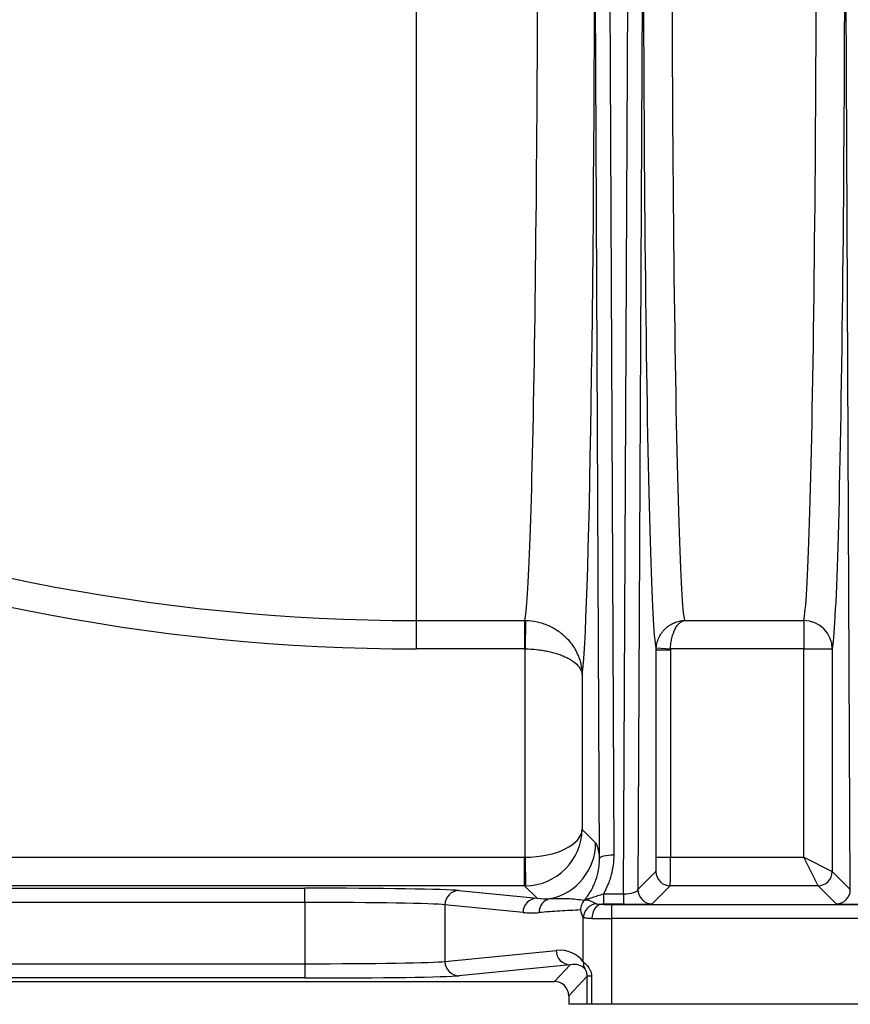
# Model space of a CAD drawing. Header units: millimetres. Extents: x 718 to 3520, y 267 to 3578.
# Tile 2 of 16: x 1359 to 1650, y 267 to 613. Entities that reach past the tile are written whole.
import ezdxf

# ---------------------------------------------------------------- set-up
doc = ezdxf.new("R2010")
doc.units = ezdxf.units.MM

msp = doc.modelspace()

# ---------------------------------------------------------------- linework, layer by layer
at = {"color": 1, "linetype": 'Continuous', "lineweight": 25}
msp.add_line((1498.01, 401.98), (1498.01, 764.84), dxfattribs=at)
at = {"color": 7, "linetype": 'Continuous', "lineweight": 25}
for p, q in [((1570.72, 306.02), (1572.52, 691.93)), ((1577.52, 690.63), (1575.73, 307.5)), ((1650.28, 307.5), (1648.49, 690.63)), ((1565.57, 674.34), (1567.23, 319.7)), ((1562.23, 318.41), (1560.57, 673.05)), ((1498.01, 401.98), (1535.97, 401.98)), ((1498.01, 392.01), (1498.01, 401.98)), ((1535.97, 392.01), (1535.97, 401.98)), ((1536.29, 401.98), (1536.13, 392.01)), ((1592.06, 401.98), (1633.95, 401.98)), ((1633.95, 401.98), (1633.95, 392.01)), ((1535.97, 392.01), (1498.01, 392.01)), ((1536.13, 318.83), (1536.13, 392.01)), ((1582.15, 318.83), (1582.15, 391.68)), ((1582.15, 391.68), (1587.15, 391.68)), ((1582.17, 392.34), (1587.16, 392.01)), ((1587.15, 391.68), (1587.15, 318.83)), ((1633.95, 392.01), (1587.16, 392.01)), ((1633.95, 392.01), (1643.95, 392.01)), ((1633.95, 318.83), (1633.95, 392.01)), ((1643.95, 392.01), (1643.95, 313.83)), ((1556.12, 382.89), (1556.12, 328.65)), ((1556.12, 328.65), (1560.88, 323.9)), ((980.28, 318.83), (1535.96, 318.83)), ((1535.96, 308.83), (1535.96, 318.83)), ((1536.13, 318.83), (1536.3, 308.83)), ((1582.15, 318.83), (1587.15, 318.83)), ((1587.15, 318.83), (1633.95, 318.83)), ((1638.95, 308.83), (1633.95, 318.83)), ((1633.95, 318.83), (1643.95, 313.83)), ((1575.73, 307.5), (1582.06, 313.83)), ((1643.95, 313.83), (1650.28, 307.5)), ((1535.96, 308.83), (975.29, 308.83)), ((1202.27, 307.97), (1458.75, 307.97)), ((1458.75, 302.97), (1458.75, 307.97)), ((1540.32, 304.46), (1535.96, 308.83)), ((1587.06, 308.83), (1580.73, 302.5)), ((1638.95, 308.83), (1587.06, 308.83)), ((1645.28, 302.5), (1638.95, 308.83)), ((1512.91, 307.17), (1540.32, 304.46)), ((1563.64, 306.02), (1563.64, 302.32)), ((1563.64, 306.02), (1570.72, 306.02)), ((1570.72, 306.02), (1570.72, 302.32)), ((1458.75, 302.97), (1202.27, 302.97)), ((1458.75, 302.97), (1458.75, 281.45)), ((1507.99, 302.17), (1507.99, 282.24)), ((1535.4, 299.46), (1507.99, 302.17)), ((1570.72, 302.32), (1563.64, 302.32)), ((1566.4, 302.29), (1566.4, 297.3)), ((1566.4, 302.29), (1743.18, 302.29)), ((1556.55, 282.13), (1556.55, 297.71)), ((1566.4, 297.3), (1566.4, 267.21)), ((1743.18, 297.3), (1566.4, 297.3)), ((1507.99, 282.24), (1547.05, 286.11)), ((1202.27, 281.45), (1458.75, 281.45)), ((1458.75, 281.45), (1458.75, 276.45)), ((1551.97, 281.11), (1512.91, 277.24)), ((1546.42, 275.23), (1551.97, 281.11)), ((1557.9, 277.1), (1551.42, 270.23)), ((1559.41, 277.1), (1557.9, 277.1)), ((1557.9, 267.21), (1557.9, 277.1)), ((1559.41, 277.1), (1559.41, 267.21)), ((1114.99, 275.23), (1546.42, 275.23)), ((1458.75, 276.45), (1202.27, 276.45)), ((1551.42, 270.23), (1551.42, 267.21)), ((1557.9, 267.21), (1551.42, 267.21)), ((1559.41, 267.21), (1557.9, 267.21)), ((1566.4, 267.21), (1559.41, 267.21)), ((1743.18, 267.21), (1566.4, 267.21))]:
    msp.add_line(p, q, dxfattribs=at)
at = {"color": 7, "linetype": 'Continuous', "lineweight": 25, "flags": 128}
for points in [[(1562.23, 318.41), (1562.34, 318.66), (1562.64, 318.9), (1563.1, 319.12), (1563.73, 319.32), (1564.48, 319.48), (1565.34, 319.6), (1566.27, 319.67), (1567.23, 319.7)], [(1563, 302.32), (1562.34, 302.21), (1561.7, 301.92), (1561.12, 301.45), (1560.6, 300.83), (1560.18, 300.08), (1559.86, 299.22), (1559.67, 298.29), (1559.59, 297.32)]]:
    msp.add_lwpolyline(points, dxfattribs=at)
at = {"color": 7, "linetype": 'Continuous', "lineweight": 25}
for centre, radius, start, end in [((1498.01, 1092.21), 690.23, 225.03713, 270), ((1498.01, 1092.21), 700.2, 225.03713, 270), ((1633.95, 391.98), 10, 0.168, 89.9896), ((1540.87, 323.91), 20, 281.6677, 359.9793), ((1587.06, 313.83), 5, 180.0204, 269.9796), ((1638.95, 313.83), 5, 270.0204, 359.9796), ((1535.95, 328.83), 20, 270.0087, 270.9913), ((1512.97, 302.19), 4.98, 90.6406, 180.2278), ((1540.38, 299.48), 4.98, 90.6406, 180.2278), ((1545.97, 299.46), 4.97, 102.217, 180.4958), ((1580.73, 307.5), 5, 180.0204, 269.9796), ((1645.28, 307.5), 5, 270.0204, 359.9796), ((1561.69, 297.39), 5.15, 95.5668, 176.4859), ((1552.03, 286.09), 4.98, 179.7722, 269.3594), ((1512.97, 282.22), 4.98, 179.7722, 269.3594), ((1561.19, 281.91), 4.65, 177.3626, 209.974)]:
    msp.add_arc(centre, radius, start, end, dxfattribs=at)
for centre, major_axis, ratio, start_param, end_param in [((1582.43, 667.21), (0, 276), 0.017455, 1.284687, 3.083272), ((1643.59, 667.21), (0, 276), 0.017455, 3.217753, 4.998498), ((1592.43, 667.21), (0, 266), 0.018111, 1.284687, 3.065432), ((1633.59, 667.21), (0, 266), 0.018111, 3.217753, 4.998498), ((1535.59, 667.21), (0, 266), 0.018767, 3.217753, 4.83013), ((1555.58, 667.21), (0, 286), 0.017455, 3.250198, 4.732811), ((1536.13, 328.65), (20, 0.23), 0.491227, 4.706837, 6.26018), ((1536.13, 328.65), (18.46, 7.79), 0.987679, 4.326188, 5.879531), ((1535.95, 328.83), (-7.07, 7.07), 0.999695, 2.356347, 2.373495), ((1582.06, 318.83), (0, 5), 0.017455, 3.159046, 4.712389), ((1587.06, 318.83), (0, 10), 0.008728, 3.159046, 4.712389), ((1458.75, 307.01), (55, 0), 0.017455, 0.174533, 1.570796), ((1540.31, 324.47), (21.28, -9.65), 0.83347, 5.07407, 5.277411), ((1570.73, 307.5), (5, 0.03), 0.2951, 4.708141, 6.262078), ((1458.75, 302.01), (50, 0), 0.019201, 0.174533, 1.570796), ((1566.4, 302.38), (5, 0), 0.017455, 3.96389, 4.712389), ((1570.73, 302.5), (10, 0), 0.018156, 4.711093, 6.265031), ((1655.28, 302.5), (10, 0), 0.018156, 3.159747, 4.713685), ((1535.39, 324.47), (25.9, -11.55), 0.862813, 5.079999, 5.28334), ((1566.4, 297.38), (10, 0), 0.008728, 3.96389, 4.712389), ((1547.04, 276.11), (10.24, 4.74), 0.866754, 0.150283, 1.188576), ((1458.75, 282.41), (50, 0), 0.019201, 4.712389, 6.108652), ((1551.97, 276.11), (5.65, 2.78), 0.761084, 0.173317, 1.211611), ((1458.75, 277.41), (55, 0), 0.017455, 4.712389, 6.108652), ((1546.42, 270.23), (3.43, 3.64), 0.999712, 5.468846, 7.039355)]:
    msp.add_ellipse(centre, major_axis=major_axis, ratio=ratio, start_param=start_param, end_param=end_param, dxfattribs=at)
for points in [[(1535.97, 401.98), (1536.07, 401.98), (1536.18, 401.98), (1536.29, 401.98)], [(1536.13, 392.01), (1536.07, 392.01), (1536.02, 392.01), (1535.97, 392.01)], [(1582.15, 391.68), (1582.15, 391.9), (1582.16, 392.12), (1582.17, 392.34)], [(1587.16, 392.01), (1587.15, 391.9), (1587.15, 391.79), (1587.15, 391.68)], [(1556.92, 303.76), (1556.97, 303.82), (1557.02, 303.87), (1557.04, 303.91)], [(1557.04, 303.91), (1557.09, 303.99), (1557.15, 304.07), (1557.2, 304.15)], [(1563.64, 302.32), (1563.42, 302.32), (1563.21, 302.32), (1563, 302.32)]]:
    msp.add_open_spline(points, degree=3, dxfattribs=at)
for points, knots in [([(1536.29, 401.98), (1537.66, 401.95), (1539, 401.8), (1540.97, 401.37), (1541.62, 401.2), (1542.91, 400.79), (1543.53, 400.55), (1545.36, 399.77), (1546.51, 399.14), (1547.86, 398.22), (1548.13, 398.02), (1548.65, 397.63), (1548.9, 397.43), (1549.64, 396.82), (1550.11, 396.39), (1551, 395.49), (1551.42, 395.03), (1552.21, 394.06), (1552.59, 393.56), (1553.62, 392.02), (1554.2, 390.95), (1554.9, 389.29), (1555.11, 388.72), (1555.47, 387.58), (1555.62, 387), (1555.86, 385.84), (1555.95, 385.25), (1556.05, 384.37), (1556.08, 384.07), (1556.1, 383.63), (1556.11, 383.48), (1556.12, 383.19), (1556.12, 383.04), (1556.12, 382.89)], [0, 0, 0, 0, 0.125, 0.125, 0.1875, 0.1875, 0.25, 0.25, 0.375, 0.375, 0.40625, 0.40625, 0.4375, 0.4375, 0.5, 0.5, 0.5625, 0.5625, 0.625, 0.625, 0.75, 0.75, 0.8125, 0.8125, 0.875, 0.875, 0.9375, 0.9375, 0.96875, 0.96875, 0.984375, 0.984375, 1, 1, 1, 1]), ([(1582.17, 392.34), (1582.21, 393), (1582.32, 393.65), (1582.58, 394.61), (1582.68, 394.92), (1582.91, 395.54), (1583.04, 395.84), (1583.47, 396.72), (1583.8, 397.27), (1584.38, 398.05), (1584.58, 398.3), (1585.01, 398.77), (1585.23, 399), (1585.68, 399.43), (1585.92, 399.63), (1586.41, 400.01), (1586.67, 400.19), (1587.45, 400.69), (1587.99, 400.97), (1589.11, 401.44), (1589.69, 401.62), (1590.57, 401.82), (1590.87, 401.87), (1591.32, 401.92), (1591.46, 401.94), (1591.76, 401.97), (1591.91, 401.97), (1592.06, 401.98)], [0, 0, 0, 0, 0.125, 0.125, 0.1875, 0.1875, 0.25, 0.25, 0.375, 0.375, 0.4375, 0.4375, 0.5, 0.5, 0.5625, 0.5625, 0.625, 0.625, 0.75, 0.75, 0.875, 0.875, 0.9375, 0.9375, 0.96875, 0.96875, 1, 1, 1, 1]), ([(1587.16, 392.01), (1587.18, 392.67), (1587.23, 393.33), (1587.36, 394.29), (1587.41, 394.6), (1587.52, 395.23), (1587.59, 395.53), (1587.8, 396.43), (1587.97, 396.99), (1588.25, 397.78), (1588.35, 398.04), (1588.56, 398.53), (1588.67, 398.76), (1588.9, 399.2), (1589.02, 399.41), (1589.26, 399.81), (1589.39, 400), (1589.78, 400.53), (1590.05, 400.83), (1590.6, 401.33), (1590.89, 401.54), (1591.32, 401.76), (1591.47, 401.82), (1591.69, 401.9), (1591.77, 401.92), (1591.91, 401.95), (1591.99, 401.97), (1592.06, 401.98)], [0, 0, 0, 0, 0.125, 0.125, 0.1875, 0.1875, 0.25, 0.25, 0.375, 0.375, 0.4375, 0.4375, 0.5, 0.5, 0.5625, 0.5625, 0.625, 0.625, 0.75, 0.75, 0.875, 0.875, 0.9375, 0.9375, 0.96875, 0.96875, 1, 1, 1, 1]), ([(1536.13, 392.01), (1537.5, 392), (1538.84, 391.92), (1540.82, 391.72), (1541.47, 391.63), (1542.76, 391.44), (1543.39, 391.32), (1545.23, 390.94), (1546.38, 390.64), (1548.01, 390.11), (1548.54, 389.92), (1549.53, 389.53), (1550, 389.32), (1550.9, 388.9), (1551.32, 388.67), (1552.12, 388.21), (1552.5, 387.97), (1553.54, 387.23), (1554.13, 386.73), (1554.85, 385.93), (1555.06, 385.66), (1555.43, 385.12), (1555.58, 384.85), (1555.84, 384.29), (1555.93, 384.01), (1556.04, 383.59), (1556.07, 383.45), (1556.1, 383.24), (1556.1, 383.17), (1556.12, 383.03), (1556.12, 382.96), (1556.12, 382.89)], [0, 0, 0, 0, 0.125, 0.125, 0.1875, 0.1875, 0.25, 0.25, 0.375, 0.375, 0.4375, 0.4375, 0.5, 0.5, 0.5625, 0.5625, 0.625, 0.625, 0.75, 0.75, 0.8125, 0.8125, 0.875, 0.875, 0.9375, 0.9375, 0.96875, 0.96875, 0.984375, 0.984375, 1, 1, 1, 1]), ([(1560.88, 323.9), (1560.99, 323.79), (1561.1, 323.6), (1561.33, 323.06), (1561.44, 322.71), (1561.67, 321.83), (1561.78, 321.3), (1562.01, 320.04), (1562.12, 319.3), (1562.23, 318.41)], [0, 0, 0, 0, 0.25, 0.25, 0.5, 0.5, 0.75, 0.75, 1, 1, 1, 1]), ([(1557.2, 304.15), (1558.03, 305.15), (1558.76, 306.21), (1559.71, 307.91), (1560.01, 308.49), (1560.54, 309.67), (1560.77, 310.26), (1561.4, 312.07), (1561.72, 313.31), (1562.03, 315.21), (1562.11, 315.85), (1562.21, 317.12), (1562.24, 317.77), (1562.23, 318.41)], [0, 0, 0, 0, 0.25, 0.25, 0.375, 0.375, 0.5, 0.5, 0.75, 0.75, 0.875, 0.875, 1, 1, 1, 1]), ([(1567.23, 319.7), (1567.24, 318.5), (1567.16, 317.31), (1566.87, 314.96), (1566.64, 313.8), (1566.19, 312.07), (1566.02, 311.5), (1565.64, 310.36), (1565.43, 309.79), (1564.75, 308.13), (1564.23, 307.06), (1563.64, 306.02)], [0, 0, 0, 0, 0.25, 0.25, 0.5, 0.5, 0.625, 0.625, 0.75, 0.75, 1, 1, 1, 1]), ([(1544.92, 304.32), (1546.92, 304.44), (1548.92, 304.44), (1551.92, 304.3), (1552.92, 304.23), (1554.92, 304.04), (1555.92, 303.91), (1556.92, 303.76)], [0, 0, 0, 0, 0.5, 0.5, 0.75, 0.75, 1, 1, 1, 1]), ([(1557.2, 304.15), (1557.2, 304.12), (1557.23, 304.1), (1557.31, 304.08), (1557.37, 304.08), (1557.53, 304.1), (1557.62, 304.12), (1557.84, 304.17), (1557.96, 304.2), (1558.21, 304.26), (1558.34, 304.3), (1558.61, 304.38), (1558.76, 304.42), (1559.19, 304.56), (1559.49, 304.65), (1560.42, 304.96), (1561.05, 305.16), (1562.33, 305.59), (1562.99, 305.81), (1563.64, 306.02)], [0, 0, 0, 0, 0.0625, 0.0625, 0.125, 0.125, 0.1875, 0.1875, 0.25, 0.25, 0.3125, 0.3125, 0.375, 0.375, 0.5, 0.5, 0.75, 0.75, 1, 1, 1, 1]), ([(1556.92, 303.76), (1556.5, 303.3), (1556.17, 302.77), (1555.83, 301.9), (1555.75, 301.6), (1555.66, 301.15), (1555.63, 300.99), (1555.6, 300.69), (1555.59, 300.53), (1555.59, 300.38)], [0, 0, 0, 0, 0.5, 0.5, 0.75, 0.75, 0.875, 0.875, 1, 1, 1, 1]), ([(1557.04, 303.91), (1557.11, 303.91), (1557.21, 303.9), (1557.48, 303.88), (1557.64, 303.87), (1558, 303.81), (1558.19, 303.77), (1558.59, 303.67), (1558.79, 303.6), (1559.39, 303.38), (1559.78, 303.19), (1560.52, 302.82), (1560.87, 302.64), (1561.19, 302.51)], [0, 0, 0, 0, 0.125, 0.125, 0.25, 0.25, 0.375, 0.375, 0.5, 0.5, 0.75, 0.75, 1, 1, 1, 1]), ([(1561.19, 302.51), (1561.29, 302.47), (1561.41, 302.44), (1561.68, 302.39), (1561.82, 302.37), (1562.13, 302.35), (1562.29, 302.34), (1562.64, 302.32), (1562.81, 302.32), (1563, 302.32)], [0, 0, 0, 0, 0.25, 0.25, 0.5, 0.5, 0.75, 0.75, 1, 1, 1, 1]), ([(1555.59, 300.38), (1554.37, 300.29), (1553.16, 300.22), (1550.73, 300.08), (1549.51, 300.01), (1545.86, 299.79), (1543.43, 299.63), (1541, 299.42)], [0, 0, 0, 0, 0.25, 0.25, 0.5, 0.5, 1, 1, 1, 1]), ([(1556.55, 297.71), (1556.38, 297.97), (1556.21, 298.36), (1555.97, 299.08), (1555.9, 299.34), (1555.78, 299.75), (1555.75, 299.89), (1555.69, 300.09), (1555.67, 300.15), (1555.64, 300.25), (1555.63, 300.28), (1555.61, 300.33), (1555.6, 300.36), (1555.59, 300.38)], [0, 0, 0, 0, 0.5, 0.5, 0.75, 0.75, 0.875, 0.875, 0.9375, 0.9375, 0.96875, 0.96875, 1, 1, 1, 1]), ([(1559.59, 297.32), (1558.79, 297.33), (1558.13, 297.35), (1557.35, 297.44), (1557.13, 297.48), (1556.78, 297.58), (1556.64, 297.63), (1556.55, 297.71)], [0, 0, 0, 0, 0.5, 0.5, 0.75, 0.75, 1, 1, 1, 1]), ([(1556.55, 282.13), (1556.68, 282.04), (1556.87, 281.88), (1557.26, 281.53), (1557.41, 281.39), (1557.71, 281.07), (1557.87, 280.89), (1558.2, 280.49), (1558.37, 280.25), (1558.6, 279.87), (1558.68, 279.74), (1558.83, 279.46), (1558.9, 279.31), (1559.1, 278.85), (1559.21, 278.53), (1559.36, 277.83), (1559.41, 277.47), (1559.41, 277.1)], [0, 0, 0, 0, 0.25, 0.25, 0.375, 0.375, 0.5, 0.5, 0.625, 0.625, 0.6875, 0.6875, 0.75, 0.75, 0.875, 0.875, 1, 1, 1, 1]), ([(1557.9, 277.1), (1557.9, 277.27), (1557.89, 277.44), (1557.86, 277.78), (1557.83, 277.94), (1557.77, 278.25), (1557.73, 278.4), (1557.64, 278.66), (1557.6, 278.78), (1557.51, 278.99), (1557.47, 279.08), (1557.39, 279.24), (1557.35, 279.31), (1557.25, 279.48), (1557.2, 279.55), (1557.17, 279.59)], [0, 0, 0, 0, 0.125, 0.125, 0.25, 0.25, 0.375, 0.375, 0.5, 0.5, 0.625, 0.625, 0.75, 0.75, 1, 1, 1, 1])]:
    msp.add_open_spline(points, degree=3, knots=knots, dxfattribs=at)

doc.saveas('drawing.dxf')
